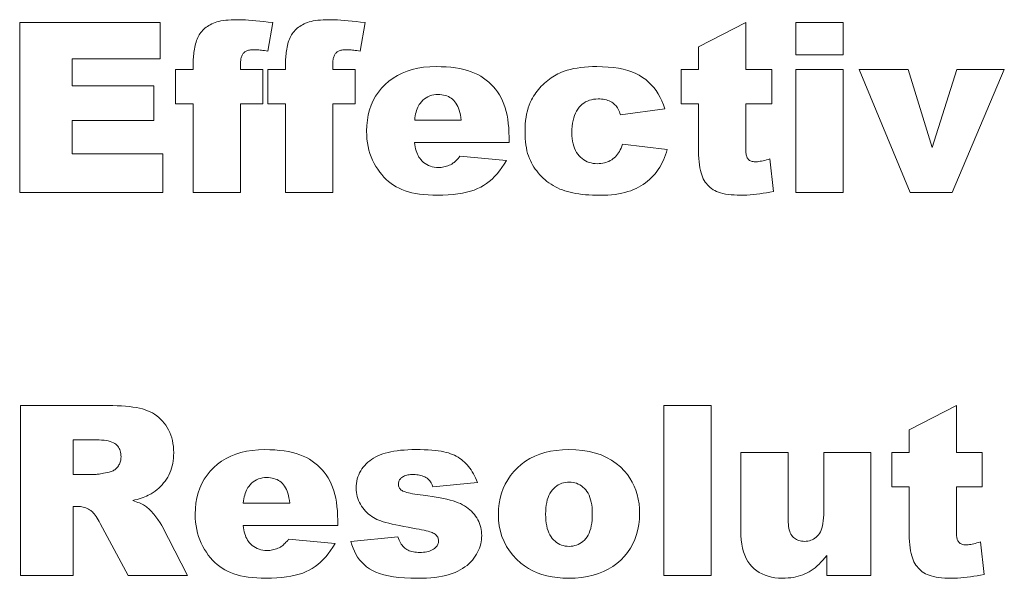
# Model space of a CAD drawing. Extents: x 502 to 687, y 370 to 470.
# Tile 2 of 15: x 522 to 538, y 394 to 403. Entities that reach past the tile are written whole.
import ezdxf

# ---------------------------------------------------------------- set-up
doc = ezdxf.new("R2010")
doc.units = 0

msp = doc.modelspace()

# ---------------------------------------------------------------- linework, layer by layer
at = {"color": 7, "lineweight": 13}
for points in [[(521.97583, 403.315796), (524.294495, 403.315796), (524.294495, 402.717987), (522.842957, 402.717987), (522.842957, 402.27298), (524.189453, 402.27298), (524.189453, 401.701904), (522.842957, 401.701904), (522.842957, 401.149902), (524.336487, 401.149902), (524.336487, 400.515808), (521.97583, 400.515808)], [(525.616211, 402.544189), (525.986694, 402.544189), (525.986694, 401.975006), (525.616211, 401.975006), (525.616211, 400.515808), (524.836914, 400.515808), (524.836914, 401.975006), (524.546631, 401.975006), (524.546631, 402.544189), (524.836914, 402.544189), (524.836914, 402.635864), (524.837219, 402.66095), (524.838013, 402.686523), (524.839355, 402.712585), (524.841187, 402.739166), (524.843628, 402.766205), (524.846558, 402.793793), (524.850037, 402.821838), (524.854065, 402.850403), (524.858582, 402.879425), (524.863647, 402.908997), (524.869507, 402.938232), (524.876221, 402.9664), (524.883911, 402.993469), (524.892517, 403.01947), (524.9021, 403.044342), (524.912598, 403.068176), (524.924011, 403.090881), (524.936401, 403.112518), (524.949707, 403.133057), (524.963928, 403.152496), (524.979248, 403.171051), (524.995728, 403.188873), (525.013367, 403.205963), (525.032227, 403.222321), (525.052246, 403.237976), (525.073486, 403.252899), (525.095886, 403.26709), (525.119507, 403.280548), (525.144287, 403.293304), (525.170227, 403.305298), (525.197998, 403.316376), (525.22821, 403.326263), (525.260925, 403.335022), (525.296143, 403.34259), (525.33374, 403.348999), (525.37384, 403.354248), (525.416443, 403.358307), (525.461426, 403.361237), (525.508911, 403.362976), (525.558899, 403.363556), (525.601624, 403.363068), (525.648071, 403.361633), (525.698181, 403.359253), (525.752014, 403.355927), (525.80957, 403.351624), (525.87085, 403.346375), (525.935791, 403.340149), (526.004456, 403.333008), (526.076843, 403.32489), (526.152893, 403.315796), (526.066956, 402.845947), (526.039612, 402.850311), (526.013306, 402.854218), (525.988098, 402.857635), (525.963928, 402.860626), (525.940857, 402.863159), (525.918884, 402.865204), (525.897949, 402.866821), (525.878113, 402.86795), (525.859314, 402.868652), (525.841553, 402.868866), (525.821167, 402.86853), (525.801941, 402.867462), (525.783875, 402.865692), (525.767029, 402.86322), (525.751343, 402.860046), (525.736816, 402.856171), (525.723511, 402.851563), (525.711365, 402.846252), (525.700439, 402.840271), (525.690674, 402.833557), (525.681763, 402.82608), (525.673401, 402.81778), (525.665588, 402.808655), (525.658264, 402.798706), (525.65155, 402.787933), (525.645325, 402.776367), (525.639587, 402.763947), (525.63446, 402.750732), (525.629822, 402.736694), (525.625732, 402.721802), (525.623901, 402.712463), (525.622314, 402.701263), (525.62085, 402.688171), (525.619629, 402.673218), (525.618591, 402.656403), (525.617737, 402.637695), (525.617065, 402.617126), (525.616577, 402.594696), (525.616272, 402.570374)], [(527.138428, 402.544189), (527.508972, 402.544189), (527.508972, 401.975006), (527.138428, 401.975006), (527.138428, 400.515808), (526.359192, 400.515808), (526.359192, 401.975006), (526.068848, 401.975006), (526.068848, 402.544189), (526.359192, 402.544189), (526.359192, 402.635864), (526.359436, 402.66095), (526.360229, 402.686523), (526.361572, 402.712585), (526.363464, 402.739166), (526.365845, 402.766205), (526.368774, 402.793793), (526.372253, 402.821838), (526.376282, 402.850403), (526.380798, 402.879425), (526.385925, 402.908997), (526.391724, 402.938232), (526.398499, 402.9664), (526.406128, 402.993469), (526.414795, 403.01947), (526.424316, 403.044342), (526.434814, 403.068176), (526.446289, 403.090881), (526.458618, 403.112518), (526.471924, 403.133057), (526.486145, 403.152496), (526.501465, 403.171051), (526.517944, 403.188873), (526.535645, 403.205963), (526.554504, 403.222321), (526.574524, 403.237976), (526.595703, 403.252899), (526.618164, 403.26709), (526.641724, 403.280548), (526.666504, 403.293304), (526.692444, 403.305298), (526.720215, 403.316376), (526.750488, 403.326263), (526.783203, 403.335022), (526.818359, 403.34259), (526.856018, 403.348999), (526.896118, 403.354248), (526.93866, 403.358307), (526.983704, 403.361237), (527.031189, 403.362976), (527.081116, 403.363556), (527.12384, 403.363068), (527.170288, 403.361633), (527.220398, 403.359253), (527.274292, 403.355927), (527.331787, 403.351624), (527.393066, 403.346375), (527.458008, 403.340149), (527.526672, 403.333008), (527.59906, 403.32489), (527.67511, 403.315796), (527.589172, 402.845947), (527.561829, 402.850311), (527.535522, 402.854218), (527.510315, 402.857635), (527.486206, 402.860626), (527.463135, 402.863159), (527.441101, 402.865204), (527.420166, 402.866821), (527.40033, 402.86795), (527.381531, 402.868652), (527.363831, 402.868866), (527.343384, 402.86853), (527.324158, 402.867462), (527.306091, 402.865692), (527.289246, 402.86322), (527.27356, 402.860046), (527.259033, 402.856171), (527.245728, 402.851563), (527.233643, 402.846252), (527.222656, 402.840271), (527.212891, 402.833557), (527.204041, 402.82608), (527.195679, 402.81778), (527.187805, 402.808655), (527.180542, 402.798706), (527.173767, 402.787933), (527.167542, 402.776367), (527.161865, 402.763947), (527.156677, 402.750732), (527.152039, 402.736694), (527.147949, 402.721802), (527.146179, 402.712463), (527.144531, 402.701263), (527.143127, 402.688171), (527.141846, 402.673218), (527.140808, 402.656403), (527.139954, 402.637695), (527.139282, 402.617126), (527.138794, 402.594696), (527.13855, 402.570374)], [(533.951233, 403.315796), (533.951233, 402.544189), (534.379089, 402.544189), (534.379089, 401.976929), (533.951233, 401.976929), (533.951233, 401.256866), (533.951477, 401.231781), (533.952271, 401.208435), (533.953491, 401.186859), (533.9552, 401.167023), (533.957458, 401.148956), (533.960205, 401.13266), (533.96344, 401.118103), (533.967163, 401.105286), (533.971375, 401.094269), (533.976074, 401.084961), (533.984314, 401.072632), (533.993652, 401.061584), (534.00415, 401.051849), (534.015808, 401.043427), (534.028625, 401.036285), (534.042542, 401.030426), (534.057617, 401.025879), (534.073853, 401.022644), (534.091248, 401.020691), (534.109802, 401.02005), (534.127625, 401.020538), (534.146912, 401.022034), (534.167542, 401.024506), (534.189514, 401.027985), (534.212891, 401.03244), (534.237671, 401.037903), (534.263794, 401.044373), (534.291321, 401.051819), (534.32019, 401.060272), (534.350403, 401.069702), (534.407715, 400.53299), (534.350403, 400.521027), (534.293884, 400.510315), (534.238098, 400.500854), (534.183105, 400.492645), (534.128906, 400.485718), (534.075378, 400.480042), (534.022705, 400.475647), (533.970703, 400.472504), (533.919556, 400.470612), (533.869141, 400.469971), (533.812561, 400.470703), (533.759094, 400.472961), (533.708679, 400.476685), (533.661316, 400.481873), (533.617004, 400.488586), (533.575745, 400.496796), (533.537537, 400.50647), (533.50238, 400.517639), (533.470337, 400.530304), (533.441284, 400.544464), (533.41449, 400.56012), (533.38916, 400.577362), (533.365234, 400.5961), (533.342712, 400.616425), (533.321655, 400.638275), (533.302063, 400.661682), (533.283875, 400.686646), (533.26709, 400.713135), (533.25177, 400.74118), (533.237854, 400.770782), (533.225342, 400.80304), (533.214172, 400.83905), (533.204285, 400.878815), (533.195679, 400.922363), (533.188477, 400.969666), (533.182556, 401.020721), (533.177917, 401.075562), (533.174622, 401.134125), (533.172668, 401.196503), (533.171997, 401.262604), (533.171997, 401.976929), (532.885498, 401.976929), (532.885498, 402.544189), (533.171997, 402.544189), (533.171997, 402.916626)], [(534.778259, 403.315796), (535.555603, 403.315796), (535.555603, 402.786743), (534.778259, 402.786743)], [(530.047302, 401.337097), (528.48877, 401.337097), (528.493591, 401.300598), (528.499512, 401.266052), (528.506714, 401.233368), (528.515076, 401.202637), (528.524597, 401.173798), (528.535278, 401.146851), (528.54718, 401.121826), (528.560303, 401.098724), (528.574524, 401.077515), (528.589966, 401.058228), (528.61322, 401.033203), (528.637817, 401.010803), (528.663818, 400.991028), (528.691162, 400.973907), (528.719849, 400.959381), (528.75, 400.94754), (528.781433, 400.938324), (528.814331, 400.931732), (528.848511, 400.927765), (528.884155, 400.926453), (528.906921, 400.927032), (528.929504, 400.928741), (528.951843, 400.93161), (528.973999, 400.935608), (528.99585, 400.940765), (529.017517, 400.947083), (529.03894, 400.954529), (529.060181, 400.963135), (529.081116, 400.97287), (529.101868, 400.983734), (529.114563, 400.991547), (529.127441, 401.000488), (529.140564, 401.010498), (529.153809, 401.021637), (529.167297, 401.033875), (529.180908, 401.047241), (529.194763, 401.061707), (529.208801, 401.077271), (529.223022, 401.093933), (529.237488, 401.111725), (530.003357, 401.041046), (529.967468, 400.981659), (529.930176, 400.92572), (529.891418, 400.87326), (529.851196, 400.824219), (529.809509, 400.778656), (529.766357, 400.736572), (529.721802, 400.697906), (529.675781, 400.66272), (529.628296, 400.630981), (529.579346, 400.602722), (529.527527, 400.577484), (529.471375, 400.554932), (529.41095, 400.535004), (529.346191, 400.517761), (529.2771, 400.503143), (529.203674, 400.491211), (529.125977, 400.481903), (529.043945, 400.475281), (528.957581, 400.471283), (528.866943, 400.469971), (528.788086, 400.4711), (528.712585, 400.474518), (528.640625, 400.480194), (528.572021, 400.488159), (528.506897, 400.498383), (528.44519, 400.510895), (528.386963, 400.525665), (528.332153, 400.542694), (528.280762, 400.562012), (528.232849, 400.583618), (528.187378, 400.607666), (528.143555, 400.63443), (528.101318, 400.663818), (528.060608, 400.695923), (528.021545, 400.730682), (527.98407, 400.768127), (527.94812, 400.808228), (527.913818, 400.851013), (527.881042, 400.896454), (527.849915, 400.94458), (527.821045, 400.994934), (527.795227, 401.046997), (527.772461, 401.10083), (527.752686, 401.156372), (527.736023, 401.213654), (527.722351, 401.272675), (527.711731, 401.333466), (527.704102, 401.395966), (527.699585, 401.460205), (527.698059, 401.526184), (527.701111, 401.619476), (527.710205, 401.709137), (527.725464, 401.795197), (527.746765, 401.877594), (527.774231, 401.95639), (527.807739, 402.031555), (527.84729, 402.103088), (527.893005, 402.17099), (527.944824, 402.23526), (528.002686, 402.295898), (528.065918, 402.351776), (528.13385, 402.401764), (528.20636, 402.445892), (528.283508, 402.484131), (528.365356, 402.516479), (528.451782, 402.542969), (528.542908, 402.563538), (528.638611, 402.578247), (528.739014, 402.587097), (528.843994, 402.590027), (528.92926, 402.588715), (529.010864, 402.584747), (529.088806, 402.578156), (529.163086, 402.568939), (529.233643, 402.557068), (529.300598, 402.542572), (529.363831, 402.525452), (529.423401, 402.505676), (529.47937, 402.483276), (529.531616, 402.458221), (529.580811, 402.430695), (529.627625, 402.400787), (529.672058, 402.3685), (529.71405, 402.333862), (529.753662, 402.296844), (529.790833, 402.257446), (529.825623, 402.215698), (529.857971, 402.1716), (529.887939, 402.125092), (529.915527, 402.076233), (529.940552, 402.024689), (529.962952, 401.970123), (529.982727, 401.912537), (529.999878, 401.851929), (530.014343, 401.78833), (530.026184, 401.72168), (530.035461, 401.652039), (530.041992, 401.579346), (530.045959, 401.503662), (530.047302, 401.424957)], [(531.917114, 401.308441), (532.656311, 401.224396), (532.643311, 401.178802), (532.628723, 401.13443), (532.612549, 401.091339), (532.594849, 401.049438), (532.575623, 401.00882), (532.554749, 400.969421), (532.532349, 400.931274), (532.508362, 400.894348), (532.482849, 400.858704), (532.45575, 400.82428), (532.427124, 400.791229), (532.396912, 400.759674), (532.365112, 400.729645), (532.331848, 400.701111), (532.296997, 400.674103), (532.26062, 400.64859), (532.222656, 400.624603), (532.183167, 400.602112), (532.142151, 400.581116), (532.099548, 400.561646), (532.054993, 400.543854), (532.008118, 400.527954), (531.958923, 400.513916), (531.907349, 400.50174), (531.853394, 400.491455), (531.797119, 400.483032), (531.738525, 400.476471), (531.67749, 400.471802), (531.614197, 400.468994), (531.548523, 400.468048), (531.485046, 400.468658), (531.423706, 400.470459), (531.364563, 400.47348), (531.307556, 400.477692), (531.252747, 400.483093), (531.200012, 400.489716), (531.149475, 400.497528), (531.101135, 400.506561), (531.054932, 400.516785), (531.010864, 400.528229), (530.968506, 400.541016), (530.927307, 400.555267), (530.88739, 400.571014), (530.848572, 400.588257), (530.811035, 400.606995), (530.774658, 400.627228), (530.739502, 400.648956), (530.705566, 400.67215), (530.672852, 400.696838), (530.641296, 400.723053), (530.611023, 400.750427), (530.582092, 400.778778), (530.554504, 400.808044), (530.528198, 400.838257), (530.503296, 400.869385), (530.479736, 400.901459), (530.457458, 400.934479), (530.436523, 400.968445), (530.416992, 401.003326), (530.398743, 401.039124), (530.382019, 401.076599), (530.367126, 401.116455), (530.353943, 401.158661), (530.342468, 401.203247), (530.332825, 401.250183), (530.324951, 401.2995), (530.318787, 401.351196), (530.314392, 401.405243), (530.311768, 401.46167), (530.310852, 401.520447), (530.311951, 401.582031), (530.315125, 401.641541), (530.320496, 401.698944), (530.328003, 401.754211), (530.337585, 401.807404), (530.349365, 401.858521), (530.363281, 401.907501), (530.379333, 401.954376), (530.397522, 401.999176), (530.417847, 402.04187), (530.434082, 402.072113), (530.451416, 402.101715), (530.469971, 402.130707), (530.489624, 402.159058), (530.510437, 402.186798), (530.53241, 402.213867), (530.555542, 402.240326), (530.579773, 402.266174), (530.605164, 402.291382), (530.631714, 402.315948), (530.658936, 402.339569), (530.686279, 402.361969), (530.713806, 402.383118), (530.741455, 402.403046), (530.769287, 402.421722), (530.797241, 402.439148), (530.825317, 402.455322), (530.853577, 402.470276), (530.882019, 402.483978), (530.910583, 402.496429), (530.957336, 402.514221), (531.006653, 402.530121), (531.058472, 402.544159), (531.112915, 402.556335), (531.169861, 402.56662), (531.229431, 402.575043), (531.291504, 402.581604), (531.35614, 402.586273), (531.42334, 402.589081), (531.493103, 402.590027), (531.590088, 402.588257), (531.682312, 402.582916), (531.769836, 402.574036), (531.852661, 402.561615), (531.930725, 402.545624), (532.00415, 402.526093), (532.072754, 402.502991), (532.136719, 402.476349), (532.195923, 402.446136), (532.250427, 402.412384), (532.301025, 402.375244), (532.348511, 402.334778), (532.392822, 402.291046), (532.434082, 402.244019), (532.472229, 402.193695), (532.507263, 402.140106), (532.539124, 402.083221), (532.567932, 402.023071), (532.593628, 401.959625), (532.616211, 401.892883), (531.884644, 401.795471), (531.877258, 401.820831), (531.868652, 401.844879), (531.858948, 401.867645), (531.848145, 401.88916), (531.836182, 401.909363), (531.82312, 401.928314), (531.80896, 401.945953), (531.793579, 401.962341), (531.777161, 401.977448), (531.759583, 401.991241), (531.740784, 402.003784), (531.720825, 402.014984), (531.699524, 402.024872), (531.677063, 402.033417), (531.65332, 402.04068), (531.628357, 402.0466), (531.602173, 402.051208), (531.574707, 402.054504), (531.546021, 402.056488), (531.516052, 402.057159), (531.47821, 402.055756), (531.441833, 402.051605), (531.406921, 402.044678), (531.373474, 402.035004), (531.341553, 402.022522), (531.311035, 402.007294), (531.282043, 401.989288), (531.254456, 401.968536), (531.228394, 401.944977), (531.203796, 401.918671), (531.181091, 401.889557), (531.160828, 401.857605), (531.142883, 401.822784), (531.12738, 401.785126), (531.114258, 401.744629), (531.103516, 401.701294), (531.095154, 401.65509), (531.089172, 401.606049), (531.085571, 401.554169), (531.084412, 401.499451), (531.085571, 401.450592), (531.089111, 401.404175), (531.095032, 401.360138), (531.103333, 401.318512), (531.114014, 401.279327), (531.127014, 401.242523), (531.142456, 401.208099), (531.160217, 401.176117), (531.180298, 401.146545), (531.20282, 401.119354), (531.227173, 401.094666), (531.252808, 401.072601), (531.279724, 401.053131), (531.307922, 401.036224), (531.337463, 401.021942), (531.368286, 401.010254), (531.400452, 401.00116), (531.433838, 400.994659), (531.468567, 400.990784), (531.504578, 400.989471), (531.534668, 400.990265), (531.563782, 400.992615), (531.591858, 400.996521), (531.619019, 401.002014), (531.645203, 401.009064), (531.67041, 401.01767), (531.694641, 401.027863), (531.717896, 401.039581), (531.740173, 401.052917), (531.761475, 401.06778), (531.781799, 401.08429), (531.801025, 401.102478), (531.819214, 401.122345), (531.836365, 401.14389), (531.852417, 401.167114), (531.867493, 401.192017), (531.88147, 401.218597), (531.894409, 401.246857), (531.906311, 401.276825)], [(534.778259, 402.544189), (535.555603, 402.544189), (535.555603, 400.515808), (534.778259, 400.515808)], [(535.821106, 402.544189), (536.63092, 402.544189), (537.024353, 401.258789), (537.431213, 402.544189), (538.216187, 402.544189), (537.354797, 400.515808), (536.665283, 400.515808)], [(529.256592, 401.709534), (529.251221, 401.753326), (529.244385, 401.794556), (529.236023, 401.833252), (529.226135, 401.869354), (529.214783, 401.902924), (529.201904, 401.933929), (529.1875, 401.962341), (529.171631, 401.98822), (529.154236, 402.011566), (529.135315, 402.032318), (529.11499, 402.050812), (529.093445, 402.067383), (529.070679, 402.082001), (529.046692, 402.094666), (529.021423, 402.105377), (528.994934, 402.114136), (528.967163, 402.120972), (528.938171, 402.125824), (528.907959, 402.128754), (528.876465, 402.12973), (528.84021, 402.128265), (528.805359, 402.12384), (528.772034, 402.116486), (528.740173, 402.106201), (528.709839, 402.092957), (528.680969, 402.076782), (528.653625, 402.057648), (528.627747, 402.035614), (528.603333, 402.01059), (528.580444, 401.982666), (528.566833, 401.963409), (528.55426, 401.942383), (528.542664, 401.919556), (528.532166, 401.894958), (528.522644, 401.86853), (528.514221, 401.840332), (528.506775, 401.810333), (528.500366, 401.778534), (528.494995, 401.744934), (528.490662, 401.709534)], [(521.989197, 394.199829), (521.989197, 396.999817), (523.431213, 396.999817), (523.509521, 396.999146), (523.584045, 396.99707), (523.654846, 396.993652), (523.721802, 396.988831), (523.785034, 396.982635), (523.844421, 396.975067), (523.900085, 396.966125), (523.951904, 396.955811), (524, 396.944122), (524.044312, 396.931061), (524.085876, 396.916138), (524.125793, 396.898865), (524.164124, 396.879242), (524.200745, 396.857269), (524.235779, 396.832947), (524.269104, 396.806274), (524.300842, 396.777252), (524.330933, 396.74588), (524.359375, 396.712158), (524.386169, 396.676086), (524.410828, 396.638031), (524.432922, 396.598358), (524.452393, 396.557068), (524.469299, 396.51413), (524.483582, 396.469574), (524.4953, 396.423401), (524.504333, 396.37561), (524.510864, 396.326172), (524.514771, 396.275146), (524.516052, 396.222473), (524.515076, 396.176514), (524.512085, 396.131836), (524.507141, 396.08844), (524.500183, 396.046295), (524.491211, 396.005463), (524.480286, 395.965881), (524.467407, 395.927612), (524.452515, 395.890594), (524.435608, 395.854889), (524.416748, 395.820435), (524.396118, 395.787262), (524.374023, 395.755371), (524.350464, 395.724762), (524.325378, 395.695435), (524.298767, 395.667389), (524.270752, 395.640625), (524.241211, 395.615143), (524.210144, 395.590942), (524.177612, 395.567993), (524.143616, 395.546356), (524.120605, 395.533203), (524.096008, 395.520538), (524.069763, 395.508301), (524.04187, 395.496552), (524.012329, 395.485229), (523.98114, 395.474396), (523.948303, 395.463989), (523.913818, 395.454071), (523.877686, 395.44458), (523.839905, 395.435577), (523.870056, 395.425262), (523.898438, 395.414948), (523.925171, 395.404633), (523.950256, 395.394318), (523.973633, 395.384003), (523.9953, 395.373688), (524.01532, 395.363373), (524.033691, 395.353058), (524.050354, 395.342743), (524.065308, 395.332428), (524.075256, 395.324768), (524.086121, 395.315552), (524.097839, 395.304749), (524.110352, 395.292389), (524.123779, 395.278473), (524.138062, 395.263), (524.153198, 395.245941), (524.169189, 395.227325), (524.186035, 395.207123), (524.203796, 395.185364), (524.221313, 395.163361), (524.237671, 395.142365), (524.252808, 395.122406), (524.266724, 395.103455), (524.27948, 395.085571), (524.290955, 395.068695), (524.301331, 395.052887), (524.310425, 395.038086), (524.318359, 395.024292), (524.325073, 395.011566), (524.743347, 394.199829), (523.765442, 394.199829), (523.303223, 395.055481), (523.285828, 395.087555), (523.26886, 395.11731), (523.252258, 395.144714), (523.236023, 395.169769), (523.220154, 395.192535), (523.204651, 395.212952), (523.189575, 395.231049), (523.174866, 395.246796), (523.160583, 395.260223), (523.146606, 395.271301), (523.127625, 395.283661), (523.108154, 395.294708), (523.088196, 395.304443), (523.067749, 395.312866), (523.046814, 395.320007), (523.025391, 395.325867), (523.003418, 395.330414), (522.980957, 395.333649), (522.958069, 395.335602), (522.934631, 395.336243), (522.858215, 395.336243), (522.858215, 394.199829)], [(532.602844, 396.999817), (533.38208, 396.999817), (533.38208, 394.199829), (532.602844, 394.199829)], [(537.425476, 396.999817), (537.425476, 396.22821), (537.853271, 396.22821), (537.853271, 395.66095), (537.425476, 395.66095), (537.425476, 394.940887), (537.42572, 394.915802), (537.426453, 394.892456), (537.427673, 394.87088), (537.429443, 394.851044), (537.431702, 394.832977), (537.434387, 394.816681), (537.437622, 394.802124), (537.441345, 394.789307), (537.445557, 394.77829), (537.450317, 394.768982), (537.458496, 394.756653), (537.467896, 394.745605), (537.478394, 394.73587), (537.490051, 394.727448), (537.502808, 394.720306), (537.516785, 394.714447), (537.53186, 394.7099), (537.548096, 394.706665), (537.565491, 394.704712), (537.583984, 394.704071), (537.601868, 394.704559), (537.621094, 394.706055), (537.641724, 394.708527), (537.663757, 394.712006), (537.687134, 394.716461), (537.711914, 394.721924), (537.738037, 394.728394), (537.765503, 394.73584), (537.794373, 394.744293), (537.824646, 394.753723), (537.881958, 394.21701), (537.824646, 394.205048), (537.768127, 394.194336), (537.712341, 394.184875), (537.657349, 394.176666), (537.603088, 394.169739), (537.549622, 394.164063), (537.496887, 394.159668), (537.444946, 394.156525), (537.393738, 394.154633), (537.343323, 394.153992), (537.286804, 394.154724), (537.233337, 394.156982), (537.182922, 394.160706), (537.135559, 394.165894), (537.091248, 394.172607), (537.049988, 394.180817), (537.01178, 394.190491), (536.976624, 394.20166), (536.944519, 394.214325), (536.915527, 394.228485), (536.888733, 394.244141), (536.863342, 394.261383), (536.839417, 394.280121), (536.816956, 394.300446), (536.795898, 394.322296), (536.776245, 394.345703), (536.758057, 394.370667), (536.741333, 394.397156), (536.726013, 394.425201), (536.712097, 394.454803), (536.699585, 394.487061), (536.688354, 394.523071), (536.678467, 394.562836), (536.669922, 394.606384), (536.662659, 394.653687), (536.656738, 394.704742), (536.652161, 394.759583), (536.648865, 394.818146), (536.646851, 394.880524), (536.646179, 394.946625), (536.646179, 395.66095), (536.35968, 395.66095), (536.35968, 396.22821), (536.646179, 396.22821), (536.646179, 396.600647)], [(522.858215, 395.865326), (523.223022, 395.865326), (523.235962, 395.865692), (523.251099, 395.866852), (523.268494, 395.868744), (523.288086, 395.871429), (523.309937, 395.874878), (523.333923, 395.879059), (523.360168, 395.884033), (523.388672, 395.889771), (523.419312, 395.89624), (523.452209, 395.903503), (523.469055, 395.907471), (523.485352, 395.912537), (523.500916, 395.91864), (523.51593, 395.925812), (523.530273, 395.934082), (523.544006, 395.94339), (523.557068, 395.953796), (523.56958, 395.96524), (523.58136, 395.977783), (523.59259, 395.991364), (523.602905, 396.005707), (523.612183, 396.020477), (523.620361, 396.035675), (523.627441, 396.05127), (523.633423, 396.067291), (523.638306, 396.08374), (523.642151, 396.100586), (523.644836, 396.117889), (523.646484, 396.13559), (523.647034, 396.153717), (523.646179, 396.180206), (523.643555, 396.205444), (523.639282, 396.229401), (523.63324, 396.252106), (523.625549, 396.27356), (523.616089, 396.293762), (523.604919, 396.312683), (523.592041, 396.330353), (523.577393, 396.346771), (523.561096, 396.361908), (523.542358, 396.375702), (523.52063, 396.388031), (523.495911, 396.398926), (523.468201, 396.408356), (523.437378, 396.416351), (523.403625, 396.422882), (523.366821, 396.427948), (523.326965, 396.43158), (523.284119, 396.433746), (523.238281, 396.434479), (522.858215, 396.434479)], [(527.220581, 395.021118), (525.662048, 395.021118), (525.666809, 394.984619), (525.672791, 394.950073), (525.679993, 394.917389), (525.688293, 394.886658), (525.697815, 394.857819), (525.708557, 394.830872), (525.720459, 394.805847), (525.733521, 394.782745), (525.747803, 394.761536), (525.763245, 394.742249), (525.786499, 394.717224), (525.811096, 394.694824), (525.837036, 394.675049), (525.86438, 394.657928), (525.893127, 394.643402), (525.923218, 394.631561), (525.954712, 394.622345), (525.987549, 394.615753), (526.02179, 394.611786), (526.057373, 394.610474), (526.0802, 394.611053), (526.102783, 394.612762), (526.125122, 394.615631), (526.147217, 394.619629), (526.169128, 394.624786), (526.190796, 394.631104), (526.212219, 394.63855), (526.233398, 394.647156), (526.254395, 394.656891), (526.275146, 394.667755), (526.287842, 394.675568), (526.30072, 394.684509), (526.313782, 394.694519), (526.327087, 394.705658), (526.340515, 394.717896), (526.354187, 394.731262), (526.368042, 394.745728), (526.38208, 394.761292), (526.396301, 394.777954), (526.410706, 394.795746), (527.176636, 394.725067), (527.140747, 394.66568), (527.103455, 394.609741), (527.064636, 394.557281), (527.024414, 394.50824), (526.982788, 394.462677), (526.939636, 394.420593), (526.895081, 394.381927), (526.848999, 394.346741), (526.801575, 394.315002), (526.752625, 394.286743), (526.700806, 394.261505), (526.644653, 394.238953), (526.584229, 394.219025), (526.51947, 394.201782), (526.450378, 394.187164), (526.376953, 394.175232), (526.299255, 394.165924), (526.217224, 394.159302), (526.130859, 394.155304), (526.040222, 394.153992), (525.961304, 394.155121), (525.885864, 394.158539), (525.813843, 394.164215), (525.7453, 394.17218), (525.680176, 394.182404), (525.618469, 394.194916), (525.560242, 394.209686), (525.505432, 394.226715), (525.454041, 394.246033), (525.406067, 394.267639), (525.360657, 394.291687), (525.316833, 394.318451), (525.274536, 394.347839), (525.233887, 394.379944), (525.194824, 394.414703), (525.157288, 394.452148), (525.121399, 394.492249), (525.087036, 394.535034), (525.054321, 394.580475), (525.023132, 394.628601), (524.994324, 394.678955), (524.968506, 394.731018), (524.945679, 394.784851), (524.925964, 394.840393), (524.909241, 394.897675), (524.89563, 394.956696), (524.884949, 395.017487), (524.87738, 395.079987), (524.872803, 395.144226), (524.871277, 395.210205), (524.874329, 395.303497), (524.883484, 395.393158), (524.898743, 395.479218), (524.920044, 395.561615), (524.947449, 395.640411), (524.980957, 395.715576), (525.020569, 395.787109), (525.066284, 395.855011), (525.118042, 395.919281), (525.175964, 395.979919), (525.239197, 396.035797), (525.307068, 396.085785), (525.379639, 396.129913), (525.456787, 396.168152), (525.538574, 396.2005), (525.625061, 396.22699), (525.716125, 396.247559), (525.81189, 396.262268), (525.912231, 396.271118), (526.017273, 396.274048), (526.102539, 396.272736), (526.184143, 396.268768), (526.262085, 396.262177), (526.336304, 396.25296), (526.406921, 396.241089), (526.473816, 396.226593), (526.537109, 396.209473), (526.59668, 396.189697), (526.652588, 396.167297), (526.704895, 396.142242), (526.754089, 396.114716), (526.800903, 396.084808), (526.845276, 396.052521), (526.887329, 396.017883), (526.92688, 395.980865), (526.964111, 395.941467), (526.99884, 395.899719), (527.03125, 395.855621), (527.061218, 395.809113), (527.088745, 395.760254), (527.113831, 395.70871), (527.13623, 395.654144), (527.156006, 395.596558), (527.173096, 395.53595), (527.187622, 395.472351), (527.199463, 395.405701), (527.208679, 395.33606), (527.215271, 395.263367), (527.219238, 395.187683), (527.220581, 395.108978)], [(527.440186, 394.761353), (528.211853, 394.833923), (528.221741, 394.80722), (528.232422, 394.782074), (528.243896, 394.758484), (528.256104, 394.73645), (528.269104, 394.716003), (528.282898, 394.697113), (528.297363, 394.679779), (528.312683, 394.664032), (528.328735, 394.649841), (528.34552, 394.637207), (528.363281, 394.625946), (528.382202, 394.615906), (528.402222, 394.607025), (528.423462, 394.599304), (528.445801, 394.592804), (528.469299, 394.587463), (528.493896, 394.583344), (528.519714, 394.580383), (528.546631, 394.578583), (528.574707, 394.578003), (528.605347, 394.578674), (528.634521, 394.580688), (528.662354, 394.584015), (528.688721, 394.588684), (528.713684, 394.594727), (528.737244, 394.602081), (528.759338, 394.610748), (528.78009, 394.620789), (528.799377, 394.632141), (528.817261, 394.644836), (528.829956, 394.655029), (528.84137, 394.66571), (528.851379, 394.67688), (528.860046, 394.688538), (528.867432, 394.700714), (528.873413, 394.713379), (528.878113, 394.726532), (528.88147, 394.740204), (528.883484, 394.754333), (528.884155, 394.768982), (528.88324, 394.785431), (528.880615, 394.801086), (528.876221, 394.815979), (528.870056, 394.830109), (528.862183, 394.843475), (528.852478, 394.856079), (528.841064, 394.86792), (528.827881, 394.878998), (528.812988, 394.889313), (528.796265, 394.898865), (528.781555, 394.905518), (528.762756, 394.912476), (528.739746, 394.919739), (528.712524, 394.927307), (528.681213, 394.93515), (528.645691, 394.943329), (528.606018, 394.951813), (528.562195, 394.960602), (528.51416, 394.969696), (528.462036, 394.979095), (528.383545, 394.993134), (528.309937, 395.006927), (528.241333, 395.020538), (528.177673, 395.033936), (528.118958, 395.04715), (528.065186, 395.06012), (528.016357, 395.072876), (527.972473, 395.085449), (527.933533, 395.097778), (527.899536, 395.109924), (527.86853, 395.122803), (527.838501, 395.137299), (527.809448, 395.153503), (527.781433, 395.171356), (527.754395, 395.190857), (527.728333, 395.212036), (527.703247, 395.234863), (527.679199, 395.259369), (527.656128, 395.285522), (527.634033, 395.313324), (527.613586, 395.342377), (527.595215, 395.372253), (527.579041, 395.402893), (527.565002, 395.434357), (527.553101, 395.466614), (527.543396, 395.499664), (527.535889, 395.533539), (527.530457, 395.568207), (527.527222, 395.603668), (527.526123, 395.639923), (527.527344, 395.679504), (527.530823, 395.717926), (527.536621, 395.75528), (527.5448, 395.791504), (527.555298, 395.82663), (527.568115, 395.860657), (527.583252, 395.893555), (527.600708, 395.925354), (527.620544, 395.956055), (527.642639, 395.985626), (527.666809, 396.013947), (527.692749, 396.040771), (527.720459, 396.066132), (527.749939, 396.089996), (527.781128, 396.112427), (527.814087, 396.133362), (527.848816, 396.152832), (527.885315, 396.170837), (527.923523, 396.187347), (527.963501, 396.202423), (528.005798, 396.216034), (528.050842, 396.22821), (528.098694, 396.238953), (528.149353, 396.24826), (528.202759, 396.256134), (528.258972, 396.262573), (528.317932, 396.267609), (528.379761, 396.271179), (528.444336, 396.273315), (528.511658, 396.274048), (528.582336, 396.273499), (528.649231, 396.27182), (528.712341, 396.269073), (528.771606, 396.265167), (528.827087, 396.260193), (528.878723, 396.254089), (528.926636, 396.246918), (528.970703, 396.238586), (529.010986, 396.229187), (529.047424, 396.218658), (529.081421, 396.20697), (529.114258, 396.194061), (529.145996, 396.179932), (529.176514, 396.164551), (529.205933, 396.14798), (529.234253, 396.130188), (529.261353, 396.111176), (529.287292, 396.090912), (529.312134, 396.069458), (529.335815, 396.046753), (529.358582, 396.022644), (529.380493, 395.996857), (529.401611, 395.969452), (529.421997, 395.940399), (529.441589, 395.909729), (529.460388, 395.87738), (529.478394, 395.843414), (529.495667, 395.8078), (529.512085, 395.770508), (529.527771, 395.731628), (528.790527, 395.659027), (528.784424, 395.678009), (528.777527, 395.695953), (528.769897, 395.71283), (528.761536, 395.728699), (528.752319, 395.743561), (528.742432, 395.757355), (528.731689, 395.770142), (528.720276, 395.781891), (528.708008, 395.792603), (528.695068, 395.802277), (528.676331, 395.813904), (528.65686, 395.82428), (528.636597, 395.833466), (528.615601, 395.8414), (528.593811, 395.848114), (528.571289, 395.853638), (528.547974, 395.85791), (528.523926, 395.860962), (528.499084, 395.862793), (528.473511, 395.863403), (528.447876, 395.862946), (528.423645, 395.861542), (528.400879, 395.859192), (528.379517, 395.855927), (528.359619, 395.851715), (528.341125, 395.846558), (528.324097, 395.840485), (528.308472, 395.833466), (528.294312, 395.8255), (528.281555, 395.81662), (528.270081, 395.807037), (528.259888, 395.797089), (528.250854, 395.786743), (528.243042, 395.77597), (528.236389, 395.764801), (528.231018, 395.753235), (528.226807, 395.741272), (528.223755, 395.728912), (528.221985, 395.716125), (528.221375, 395.702972), (528.222107, 395.688446), (528.224426, 395.674622), (528.228271, 395.66153), (528.233582, 395.64917), (528.240479, 395.637543), (528.248901, 395.626648), (528.258789, 395.616455), (528.270264, 395.607025), (528.283264, 395.598297), (528.297791, 395.590271), (528.314819, 395.582703), (528.33551, 395.575317), (528.359741, 395.568054), (528.387634, 395.560944), (528.419067, 395.553986), (528.454102, 395.54718), (528.492676, 395.540558), (528.534912, 395.534058), (528.580688, 395.52771), (528.630127, 395.521515), (528.705688, 395.51239), (528.777222, 395.502563), (528.844849, 395.492065), (528.908508, 395.480865), (528.96814, 395.468994), (529.023865, 395.456421), (529.075562, 395.443176), (529.123352, 395.42923), (529.167114, 395.414612), (529.206909, 395.399292), (529.243835, 395.382965), (529.278992, 395.365295), (529.312378, 395.346283), (529.343994, 395.325928), (529.373779, 395.30426), (529.401855, 395.28125), (529.428101, 395.256897), (529.452637, 395.231201), (529.475342, 395.204193), (529.496277, 395.175812), (529.51532, 395.146515), (529.532349, 395.116608), (529.547424, 395.086151), (529.560425, 395.055115), (529.571472, 395.023499), (529.580505, 394.991302), (529.587524, 394.958557), (529.592529, 394.925232), (529.59552, 394.891327), (529.596558, 394.856842), (529.595459, 394.821808), (529.592285, 394.786957), (529.586975, 394.752289), (529.57959, 394.717804), (529.570068, 394.683533), (529.558411, 394.649445), (529.544617, 394.61554), (529.528687, 394.581818), (529.510681, 394.548309), (529.49054, 394.514984), (529.46814, 394.482422), (529.443237, 394.451233), (529.415955, 394.421387), (529.386169, 394.392883), (529.354004, 394.365753), (529.319336, 394.339996), (529.282227, 394.315552), (529.242676, 394.292511), (529.200745, 394.270782), (529.156311, 394.250458), (529.109009, 394.23175), (529.058411, 394.215027), (529.004456, 394.200287), (528.947266, 394.1875), (528.88678, 394.176666), (528.822937, 394.167816), (528.755798, 394.160919), (528.685364, 394.156006), (528.611633, 394.153076), (528.534607, 394.152069), (528.426636, 394.153656), (528.325073, 394.158417), (528.229919, 394.166351), (528.141174, 394.177429), (528.058777, 394.191711), (527.982849, 394.209137), (527.913269, 394.229767), (527.850098, 394.25354), (527.793274, 394.280487), (527.74292, 394.310608), (527.697449, 394.343658), (527.655334, 394.379364), (527.616638, 394.417755), (527.581299, 394.458832), (527.549316, 394.502563), (527.520752, 394.548981), (527.495544, 394.598053), (527.473694, 394.649811), (527.455261, 394.704254)], [(529.871582, 395.208282), (529.874695, 395.299469), (529.884094, 395.38739), (529.89978, 395.472076), (529.921692, 395.553467), (529.94989, 395.631592), (529.984314, 395.706451), (530.025085, 395.778046), (530.072021, 395.846375), (530.125305, 395.911438), (530.184814, 395.973236), (530.249634, 396.030396), (530.318909, 396.081512), (530.392517, 396.126648), (530.47052, 396.165741), (530.552979, 396.198853), (530.639771, 396.225922), (530.730957, 396.246979), (530.826538, 396.262024), (530.926514, 396.271027), (531.030945, 396.274048), (531.14978, 396.270508), (531.262695, 396.259918), (531.36969, 396.242249), (531.470703, 396.217499), (531.565735, 396.185699), (531.654785, 396.146851), (531.737915, 396.100922), (531.815063, 396.047913), (531.886292, 395.987823), (531.951538, 395.920715), (531.999084, 395.862457), (532.041626, 395.801605), (532.079102, 395.738098), (532.111633, 395.671936), (532.13916, 395.60318), (532.161682, 395.531769), (532.179199, 395.457703), (532.191711, 395.381012), (532.199219, 395.301697), (532.201721, 395.219757), (532.198608, 395.127838), (532.189331, 395.039337), (532.173767, 394.954193), (532.1521, 394.872437), (532.124146, 394.794067), (532.089966, 394.719086), (532.049622, 394.647461), (532.003113, 394.579224), (531.950317, 394.514374), (531.891357, 394.452911), (531.826904, 394.396118), (531.75769, 394.345306), (531.683716, 394.300446), (531.605042, 394.261597), (531.521545, 394.228729), (531.433289, 394.201813), (531.340332, 394.180878), (531.242554, 394.165955), (531.140076, 394.156982), (531.032837, 394.153992), (530.93689, 394.156464), (530.844727, 394.16391), (530.756287, 394.176331), (530.671631, 394.193726), (530.590698, 394.216064), (530.513489, 394.243378), (530.440002, 394.275665), (530.3703, 394.312897), (530.304321, 394.355103), (530.242126, 394.402283), (530.171692, 394.465698), (530.108704, 394.532928), (530.053162, 394.603973), (530.004944, 394.678833), (529.964233, 394.757538), (529.930847, 394.840057), (529.904907, 394.926392), (529.886414, 395.016541), (529.875305, 395.110504)], [(536.01593, 394.199829), (535.290161, 394.199829), (535.290161, 394.528351), (535.257629, 394.489014), (535.225098, 394.452026), (535.192444, 394.417358), (535.15979, 394.38501), (535.127075, 394.355011), (535.094299, 394.327332), (535.061462, 394.302002), (535.028564, 394.278992), (534.995605, 394.258301), (534.962585, 394.239929), (534.928772, 394.223602), (534.893494, 394.208984), (534.856628, 394.196106), (534.818359, 394.184937), (534.778503, 394.175476), (534.737183, 394.167755), (534.694336, 394.161713), (534.649963, 394.15744), (534.604065, 394.154846), (534.556702, 394.153992), (534.493896, 394.155914), (534.433899, 394.161682), (534.376648, 394.171265), (534.322144, 394.184692), (534.270447, 394.201965), (534.221497, 394.223083), (534.175354, 394.248047), (534.131958, 394.276825), (534.091309, 394.309479), (534.053406, 394.345947), (534.018799, 394.386414), (533.987793, 394.431), (533.960388, 394.479767), (533.936707, 394.532654), (533.916626, 394.589691), (533.900208, 394.650879), (533.887451, 394.716217), (533.878357, 394.785675), (533.872864, 394.859314), (533.871033, 394.937073), (533.871033, 396.22821), (534.652222, 396.22821), (534.652222, 395.112793), (534.652893, 395.075684), (534.655029, 395.040833), (534.658569, 395.008148), (534.663513, 394.977722), (534.669861, 394.949493), (534.677673, 394.923462), (534.686829, 394.899689), (534.697449, 394.878082), (534.709473, 394.858734), (534.7229, 394.841583), (534.73761, 394.826324), (534.753418, 394.812683), (534.770447, 394.800659), (534.788574, 394.790222), (534.807861, 394.781403), (534.828308, 394.7742), (534.849915, 394.768585), (534.87262, 394.764557), (534.896484, 394.762146), (534.921509, 394.761353), (534.948914, 394.762421), (534.975281, 394.765625), (535.00061, 394.770996), (535.024963, 394.778473), (535.048279, 394.788086), (535.070618, 394.799866), (535.091919, 394.813751), (535.112183, 394.829803), (535.13147, 394.847992), (535.14978, 394.868317), (535.166626, 394.891418), (535.181702, 394.917908), (535.195068, 394.947784), (535.206604, 394.981079), (535.21637, 395.017761), (535.224365, 395.057861), (535.230591, 395.101349), (535.234985, 395.148224), (535.237671, 395.198517), (535.238586, 395.252228), (535.238586, 396.22821), (536.01593, 396.22821)], [(526.42981, 395.393555), (526.4245, 395.437347), (526.417664, 395.478577), (526.409302, 395.517273), (526.399414, 395.553375), (526.388062, 395.586945), (526.375183, 395.61795), (526.360779, 395.646362), (526.344849, 395.672241), (526.327454, 395.695587), (526.308533, 395.716339), (526.288269, 395.734833), (526.266724, 395.751404), (526.243958, 395.766022), (526.21991, 395.778687), (526.194641, 395.789398), (526.168152, 395.798157), (526.140442, 395.804993), (526.11145, 395.809845), (526.081238, 395.812775), (526.049744, 395.813751), (526.013428, 395.812286), (525.978638, 395.807861), (525.945313, 395.800507), (525.913452, 395.790222), (525.883118, 395.776978), (525.854248, 395.760803), (525.826904, 395.741669), (525.801025, 395.719635), (525.776611, 395.694611), (525.753723, 395.666687), (525.740112, 395.64743), (525.727478, 395.626404), (525.715942, 395.603577), (525.705444, 395.578979), (525.695923, 395.552551), (525.687439, 395.524353), (525.680054, 395.494354), (525.673645, 395.462555), (525.668274, 395.428955), (525.66394, 395.393555)], [(530.650818, 395.210205), (530.651917, 395.157379), (530.655212, 395.107361), (530.660706, 395.060181), (530.668396, 395.015839), (530.678284, 394.974304), (530.690369, 394.935608), (530.704651, 394.89975), (530.72113, 394.866699), (530.739807, 394.836487), (530.760681, 394.809113), (530.783203, 394.784424), (530.806824, 394.76236), (530.831604, 394.742859), (530.857544, 394.725983), (530.884583, 394.7117), (530.91272, 394.700012), (530.942017, 394.690918), (530.972412, 394.684418), (531.003967, 394.680542), (531.036682, 394.67923), (531.069641, 394.680511), (531.101501, 394.684357), (531.13208, 394.690735), (531.161499, 394.699707), (531.189697, 394.711212), (531.216675, 394.725311), (531.242493, 394.741943), (531.26709, 394.761139), (531.290466, 394.782867), (531.312622, 394.80719), (531.33313, 394.834351), (531.351501, 394.864563), (531.367676, 394.897888), (531.381714, 394.934326), (531.393555, 394.973846), (531.403259, 395.016449), (531.410828, 395.062164), (531.41626, 395.110962), (531.419495, 395.162842), (531.420532, 395.217834), (531.419495, 395.269196), (531.416199, 395.317871), (531.410767, 395.363861), (531.403137, 395.407166), (531.393311, 395.447754), (531.381348, 395.485657), (531.367188, 395.520874), (531.350891, 395.553375), (531.332397, 395.583191), (531.311707, 395.610321), (531.289368, 395.634827), (531.266052, 395.656738), (531.241699, 395.676086), (531.21637, 395.692841), (531.189941, 395.707031), (531.162476, 395.718628), (531.134033, 395.727661), (531.104492, 395.7341), (531.073975, 395.737976), (531.042358, 395.739258), (531.008972, 395.737946), (530.976746, 395.734009), (530.94574, 395.727478), (530.915894, 395.718323), (530.887207, 395.706543), (530.859741, 395.692169), (530.833435, 395.67514), (530.808289, 395.655518), (530.784363, 395.63327), (530.761597, 395.608429), (530.740601, 395.580902), (530.721741, 395.550629), (530.705139, 395.517639), (530.690735, 395.481903), (530.678528, 395.443451), (530.668579, 395.402252), (530.660828, 395.358337), (530.655273, 395.311707), (530.651978, 395.262299)]]:
    msp.add_lwpolyline(points, close=True, dxfattribs=at)

doc.saveas('drawing.dxf')
